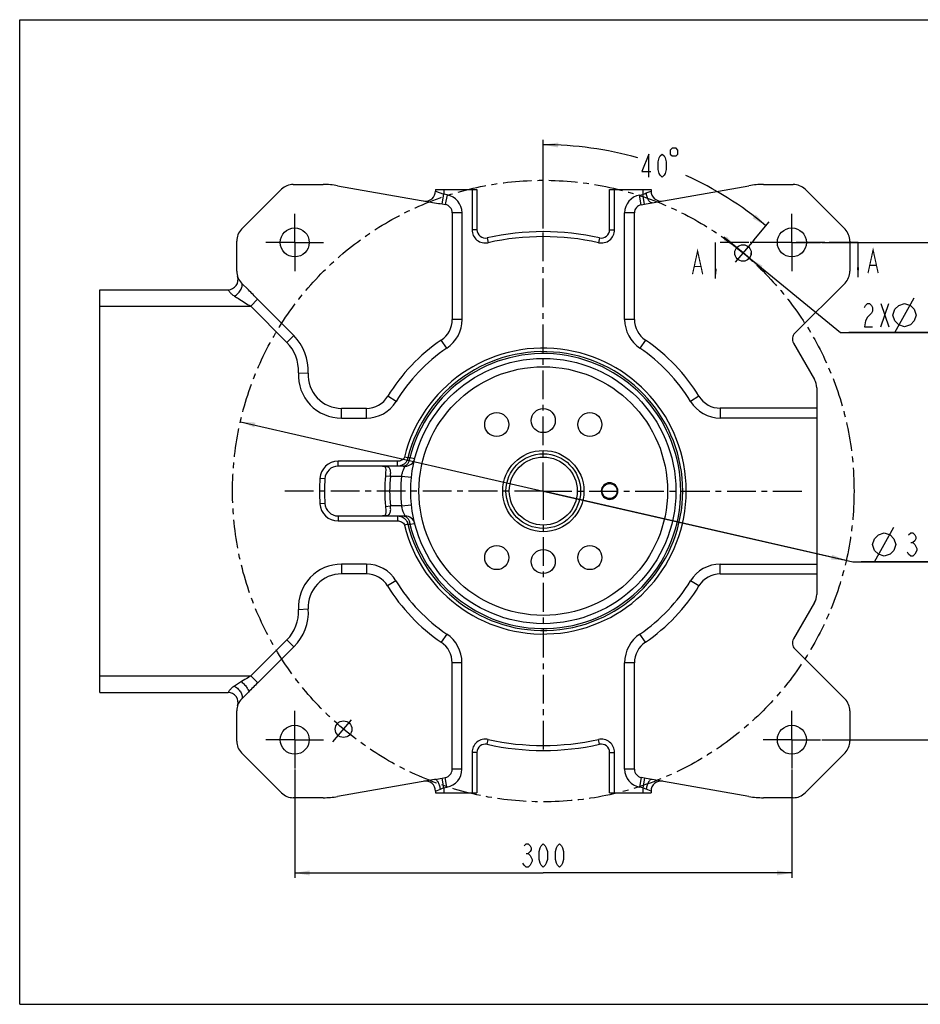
# Model space of a CAD drawing. Header units: millimetres. Extents: x 0 to 840, y 0 to 594.
# Tile 1 of 2: x 0 to 543, y 0 to 594. Entities that reach past the tile are written whole.
import ezdxf

# ---------------------------------------------------------------- set-up
doc = ezdxf.new("R2010")
doc.units = ezdxf.units.MM
doc.header["$LTSCALE"] = 46.2
doc.linetypes.add('CENTER', pattern=[0.6, 0.375, -0.075, 0.075, -0.075])
doc.layers.get('0').update_dxf_attribs({"linetype": 'CONTINUOUS'})
for name, color, linetype in [('304103000015_DXF_AXIS', 7, 'CONTINUOUS'), ('304103000015DXF_CONTINUOUS_LINE', 7, 'CONTINUOUS'), ('DEFAULT_1', 7, 'CENTER'), ('RB15-1-B-JSZL_DXF_DIMENSION', 7, 'CONTINUOUS'), ('RB15-1-B-JSZL_DXF_FORMAT', 7, 'CONTINUOUS'), ('RB15-1-B-JSZL_DXF_HATCHING', 7, 'CONTINUOUS')]:
    doc.layers.add(name, color=color, linetype=linetype)
doc.styles.get("Standard").update_dxf_attribs({"font": 'txt', "width": 0.7})
doc.dimstyles.new('DIMSTYLE_1', dxfattribs={"dimtxt": 14, "dimasz": 9, "dimexe": 1.5, "dimexo": 0, "dimgap": 1.75, "dimtad": 1, "dimdsep": 46, "dimtxsty": 'Standard', "dimblk": '_FILLED', "dimblk1": '_FILLED', "dimblk2": '_FILLED', "dimcen": 0.09, "dimclrt": 5, "dimazin": 2, "dimtp": 0.5, "dimtm": 0.5, "dimtfac": 1, "dimtofl": 0, "dimtmove": 0, "dimatfit": 3, "dimldrblk": '_FILLED', "dimfxl": 0, "dimtolj": 1, "dimarcsym": 0})
doc.dimstyles.new('DIMSTYLE_2', dxfattribs={"dimtxt": 14, "dimasz": 9, "dimexe": 1.5, "dimexo": 0, "dimtad": 1, "dimdsep": 46, "dimtxsty": 'Standard', "dimblk": '_FILLED', "dimblk1": '_FILLED', "dimblk2": '_FILLED', "dimcen": 0.09, "dimclrt": 5, "dimazin": 2, "dimtp": 0.2, "dimtm": 0.2, "dimtfac": 1, "dimtmove": 0, "dimatfit": 2, "dimldrblk": '_FILLED', "dimfxl": 0, "dimtolj": 1, "dimarcsym": 0})
doc.dimstyles.new('DIMSTYLE_3', dxfattribs={"dimtxt": 14, "dimasz": 9, "dimexe": 1.5, "dimexo": 0, "dimtad": 1, "dimdsep": 46, "dimtxsty": 'Standard', "dimblk": '_FILLED', "dimblk1": '_FILLED', "dimblk2": '_FILLED', "dimcen": 0.09, "dimclrt": 5, "dimazin": 2, "dimtp": 0.5, "dimtm": 0.5, "dimtfac": 1, "dimtmove": 0, "dimatfit": 2, "dimldrblk": '_FILLED', "dimfxl": 0, "dimtolj": 1, "dimarcsym": 0})
doc.dimstyles.new('DIMSTYLE_4', dxfattribs={"dimtxt": 14, "dimasz": 9, "dimexe": 1.5, "dimexo": 0, "dimgap": 3.5, "dimtad": 0, "dimtih": 1, "dimtoh": 1, "dimdec": 1, "dimdsep": 46, "dimtxsty": 'Standard', "dimblk": '_FILLED', "dimblk1": '_FILLED', "dimblk2": '_FILLED', "dimcen": 0.09, "dimclrt": 5, "dimazin": 2, "dimtp": 0.5, "dimtm": 0.5, "dimtfac": 1, "dimtdec": 65535, "dimtofl": 0, "dimtmove": 0, "dimatfit": 3, "dimldrblk": '_FILLED', "dimfxl": 0, "dimtolj": 1, "dimarcsym": 0})
doc.dimstyles.get("Standard").update_dxf_attribs({"dimtxt": 7, "dimasz": 9, "dimexe": 1.5, "dimexo": 0, "dimtad": 1, "dimdsep": 46, "dimtxsty": 'Standard', "dimblk": '_FILLED', "dimblk1": '_FILLED', "dimblk2": '_FILLED', "dimcen": 0.09, "dimclrt": 5, "dimazin": 2, "dimtol": 1, "dimtp": 0.01, "dimtm": 0.01, "dimtfac": 1, "dimtofl": 0, "dimtmove": 0, "dimatfit": 3, "dimldrblk": '_FILLED', "dimfxl": 0, "dimtolj": 1, "dimarcsym": 0})

# ---------------------------------------------------------------- blocks, each defined once
blk = doc.blocks.new('_FILLED')
at = {"color": 0, "linetype": 'ByBlock'}
blk.add_solid([(0, 0), (-1, 0.167), (-1, -0.167)], dxfattribs=at)
blk = doc.blocks.new('*D2')
at = {"layer": 'RB15-1-B-JSZL_DXF_DIMENSION', "color": 2, "linetype": 'Continuous', "transparency": 16777216}
for p, q in [((165.95, 141.62), (165.95, 76.26)), ((465.95, 141.62), (465.95, 76.26)), ((165.95, 79.26), (315.95, 79.26)), ((465.95, 79.26), (315.95, 79.26))]:
    blk.add_line(p, q, dxfattribs=at)
at = {"layer": 'RB15-1-B-JSZL_DXF_DIMENSION', "color": 2, "linetype": 'Continuous', "transparency": 16777216, "xscale": 9, "yscale": 9, "zscale": 9, "rotation": 180}
blk.add_blockref('_FILLED', (165.95, 79.26), dxfattribs=at)
at = {"layer": 'RB15-1-B-JSZL_DXF_DIMENSION', "color": 2, "linetype": 'Continuous', "transparency": 16777216, "xscale": 9, "yscale": 9, "zscale": 9}
blk.add_blockref('_FILLED', (465.95, 79.26), dxfattribs=at)
blk = doc.blocks.new('*D3')
at = {"layer": 'RB15-1-B-JSZL_DXF_DIMENSION', "color": 2, "linetype": 'Continuous', "transparency": 16777216}
for p, q in [((436.47, 453.26), (424.84, 462.73)), ((432.59, 456.42), (432.59, 456.42)), ((432.59, 456.42), (436.47, 453.26)), ((440.34, 450.1), (436.47, 453.26)), ((436.47, 453.26), (495.33, 405.28)), ((440.34, 450.1), (440.34, 450.1)), ((495.33, 405.28), (565.2, 405.28)), ((565.2, 405.28), (500.33, 405.28))]:
    blk.add_line(p, q, dxfattribs=at)
at = {"layer": 'RB15-1-B-JSZL_DXF_DIMENSION', "color": 2, "linetype": 'Continuous', "transparency": 16777216, "xscale": 9, "yscale": 9, "zscale": 9}
for p, rotation in [((432.59, 456.42), 320.8194399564), ((440.34, 450.1), 140.8206646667)]:
    blk.add_blockref('_FILLED', p, dxfattribs=dict(at, rotation=rotation))
blk = doc.blocks.new('*D4')
at = {"layer": 'RB15-1-B-JSZL_DXF_DIMENSION', "color": 2, "linetype": 'Continuous', "transparency": 16777216}
for p, q in [((133.18, 351.49), (315.95, 309.62)), ((498.71, 267.76), (315.95, 309.62)), ((315.95, 309.62), (502.67, 266.85)), ((502.67, 266.85), (562.74, 266.85)), ((562.74, 266.85), (507.67, 266.85))]:
    blk.add_line(p, q, dxfattribs=at)
at = {"layer": 'RB15-1-B-JSZL_DXF_DIMENSION', "color": 2, "linetype": 'Continuous', "transparency": 16777216, "xscale": 9, "yscale": 9, "zscale": 9}
for p, rotation in [((133.18, 351.49), 167.0976223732), ((498.71, 267.76), 347.0976223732)]:
    blk.add_blockref('_FILLED', p, dxfattribs=dict(at, rotation=rotation))
blk = doc.blocks.new('*D5')
at = {"layer": 'RB15-1-B-JSZL_DXF_DIMENSION', "color": 2, "linetype": 'Continuous', "transparency": 16777216}
for p, q in [((483.95, 459.62), (599.93, 459.62)), ((596.93, 459.62), (596.93, 309.62)), ((596.93, 159.62), (596.93, 309.62)), ((483.95, 159.62), (599.93, 159.62))]:
    blk.add_line(p, q, dxfattribs=at)
at = {"layer": 'RB15-1-B-JSZL_DXF_DIMENSION', "color": 2, "linetype": 'Continuous', "transparency": 16777216, "xscale": 9, "yscale": 9, "zscale": 9}
for p, rotation in [((596.93, 459.62), 90), ((596.93, 159.62), 270)]:
    blk.add_blockref('_FILLED', p, dxfattribs=dict(at, rotation=rotation))
blk = doc.blocks.new('*D6')
at = {"layer": 'RB15-1-B-JSZL_DXF_DIMENSION', "color": 2, "linetype": 'Continuous', "transparency": 16777216}
for p, q in [((315.95, 468.12), (315.95, 521.58)), ((442.9, 460.92), (452.19, 471.99))]:
    blk.add_line(p, q, dxfattribs=at)
for start, end in [(74.16991, 90), (50, 65.71632)]:
    blk.add_arc((315.95, 309.62), 208.95, start, end, dxfattribs=at)
for points in [[(324.98, 519.88), (315.95, 518.58), (324.91, 516.88)], [(442.3, 474.16), (450.26, 469.69), (444.18, 476.49)]]:
    blk.add_solid(points, dxfattribs=at)
blk = doc.blocks.new('XSEC_FILLED')
at = {"color": 0, "linetype": 'ByBlock'}
blk.add_solid([(0, 0), (-1, 0.117), (-1, -0.117)], dxfattribs=at)
blk = doc.blocks.new('HATCHING_BL1', base_point=(462.01, 448.74))
at = {"layer": 'RB15-1-B-JSZL_DXF_HATCHING', "color": 7, "linetype": 'CENTER'}
for p, q in [((439.96, 459.62), (419.96, 459.62)), ((505.86, 459.62), (485.86, 459.62))]:
    blk.add_line(p, q, dxfattribs=at)
at = {"layer": 'RB15-1-B-JSZL_DXF_HATCHING', "color": 9, "linetype": 'CENTER'}
blk.add_line((485.86, 459.62), (439.96, 459.62), dxfattribs=at)
at = {"layer": 'RB15-1-B-JSZL_DXF_HATCHING', "color": 7, "linetype": 'Continuous', "const_width": 0.7}
for points in [[(406, 440.44), (409.06, 454.44), (412.13, 440.44)], [(511.89, 441.1), (514.95, 455.1), (518.02, 441.1)], [(513.12, 445.77), (516.79, 445.77)], [(407.23, 445.11), (410.9, 445.11)]]:
    blk.add_lwpolyline(points, dxfattribs=at)
at = {"layer": 'RB15-1-B-JSZL_DXF_HATCHING', "color": 7, "linetype": 'Continuous'}
for points in [[(419.96, 437.86), (419.96, 459.62)], [(505.86, 438.58), (505.86, 459.62)]]:
    blk.add_leader(points, dimstyle='Standard', override={"dimasz": 6, "dimtad": 0, "dimldrblk": 'XSEC_FILLED'}, dxfattribs=at)

msp = doc.modelspace()

# ---------------------------------------------------------------- linework, layer by layer
at = {"color": 2, "linetype": 'Continuous'}
msp.add_arc((436.469, 453.257), 5, 320.820511, 360, dxfattribs=at)
at = {"layer": '304103000015_DXF_AXIS', "color": 7, "linetype": 'CENTER'}
for p, q in [((165.946, 459.624), (165.946, 477.624)), ((465.946, 459.624), (465.946, 477.624)), ((315.946, 309.624), (315.946, 468.124)), ((165.946, 459.624), (147.946, 459.624)), ((165.946, 459.624), (165.946, 441.624)), ((165.946, 459.624), (183.946, 459.624)), ((465.946, 459.624), (447.946, 459.624)), ((465.946, 459.624), (483.946, 459.624)), ((465.946, 459.624), (465.946, 441.624)), ((315.946, 309.624), (157.446, 309.624)), ((315.946, 309.624), (474.446, 309.624)), ((315.946, 309.624), (315.946, 151.124)), ((165.946, 159.624), (165.946, 177.624)), ((465.946, 159.624), (465.946, 177.624)), ((165.946, 159.624), (147.946, 159.624)), ((165.946, 159.624), (183.946, 159.624)), ((165.946, 159.624), (165.946, 141.624)), ((465.946, 159.624), (447.946, 159.624)), ((465.946, 159.624), (483.946, 159.624)), ((465.946, 159.624), (465.946, 141.624))]:
    msp.add_line(p, q, dxfattribs=at)
at = {"layer": '304103000015DXF_CONTINUOUS_LINE', "color": 7, "linetype": 'Continuous'}
for p, q in [((165.088, 494.624), (183.14, 494.624)), ((191.823, 493.864), (250.322, 483.549)), ((381.57, 483.549), (440.07, 493.864)), ((448.752, 494.624), (466.804, 494.624)), ((158.017, 491.695), (133.875, 467.553)), ((250.946, 491.624), (250.946, 490.59)), ((250.946, 491.624), (275.946, 491.624)), ((275.946, 491.624), (275.946, 467.286)), ((355.946, 467.286), (355.946, 491.624)), ((355.946, 491.624), (380.946, 491.624)), ((380.946, 491.624), (380.946, 490.59)), ((498.017, 467.553), (473.875, 491.695)), ((254.918, 482.824), (256.829, 482.487)), ((375.078, 482.405), (376.973, 482.739)), ((261.03, 477.48), (261.03, 413.185)), ((370.946, 413.185), (370.946, 477.48)), ((130.946, 442.198), (130.946, 460.482)), ((500.946, 460.482), (500.946, 442.198)), ((138.067, 430.934), (133.875, 435.126)), ((498.017, 435.126), (467.762, 404.871)), ((48.446, 188.124), (48.446, 431.124)), ((48.446, 431.124), (125.772, 431.124)), ((165.369, 403.514), (143.571, 425.312)), ((466.967, 398.836), (479.606, 376.944)), ((480.946, 371.944), (480.946, 247.303)), ((209.175, 359.54), (194.14, 359.54)), ((480.946, 359.624), (422.717, 359.624)), ((232.549, 324.624), (192.144, 324.624)), ((192.144, 294.624), (232.549, 294.624)), ((209.175, 259.624), (194.14, 259.624)), ((422.717, 259.624), (480.946, 259.624)), ((479.606, 242.303), (466.967, 220.412)), ((165.428, 215.674), (143.694, 193.941)), ((467.762, 214.377), (498.017, 184.121)), ((260.946, 141.767), (260.946, 206.062)), ((370.946, 141.767), (370.946, 206.062)), ((48.446, 188.124), (125.772, 188.124)), ((133.875, 184.121), (138.067, 188.314)), ((130.946, 158.766), (130.946, 177.05)), ((500.946, 177.05), (500.946, 158.766)), ((133.875, 151.695), (158.017, 127.553)), ((275.946, 151.962), (275.946, 127.624)), ((355.946, 127.624), (355.946, 151.962)), ((473.875, 127.553), (498.017, 151.695)), ((254.919, 136.509), (256.814, 136.843)), ((376.973, 136.509), (375.078, 136.843)), ((250.322, 135.698), (191.823, 125.384)), ((440.07, 125.384), (381.57, 135.698)), ((250.946, 128.658), (250.946, 127.624)), ((250.946, 127.624), (275.946, 127.624)), ((355.946, 127.624), (380.946, 127.624)), ((380.946, 128.658), (380.946, 127.624)), ((183.14, 124.624), (165.088, 124.624)), ((466.804, 124.624), (448.752, 124.624))]:
    msp.add_line(p, q, dxfattribs=at)
at = {"layer": '304103000015DXF_CONTINUOUS_LINE', "color": 9, "linetype": 'Continuous'}
for p, q in [((250.946, 490.59), (255.946, 488.65)), ((254.918, 482.824), (255.945, 488.65)), ((255.946, 491.624), (255.946, 488.65)), ((257.856, 488.313), (255.946, 488.65)), ((257.856, 488.313), (256.829, 482.487)), ((272.946, 491.624), (272.946, 467.286)), ((358.946, 467.286), (358.946, 491.624)), ((374.05, 488.231), (375.946, 488.565)), ((375.078, 482.405), (374.05, 488.231)), ((375.946, 491.624), (375.946, 488.565)), ((376.973, 482.739), (375.946, 488.565)), ((378.029, 489.458), (380.946, 490.59)), ((266.946, 477.48), (261.03, 477.48)), ((266.946, 413.185), (266.946, 477.48)), ((365.03, 413.185), (365.03, 477.48)), ((370.946, 477.48), (365.03, 477.48)), ((275.946, 467.286), (272.946, 467.286)), ((355.946, 467.286), (358.946, 467.286)), ((282.03, 462.405), (282.68, 459.476)), ((349.862, 462.405), (349.212, 459.476)), ((139.389, 421.127), (143.571, 425.312)), ((48.446, 421.124), (139.392, 421.124)), ((139.392, 421.124), (161.185, 399.331)), ((266.946, 413.185), (261.03, 413.185)), ((370.946, 413.185), (365.03, 413.185)), ((161.185, 399.331), (165.369, 403.514)), ((257.706, 395.787), (254.393, 400.689)), ((377.546, 400.758), (374.233, 395.857)), ((168.179, 381.047), (174.086, 380.723)), ((227.113, 363.704), (222.059, 366.78)), ((409.904, 366.824), (404.851, 363.748)), ((194.14, 353.624), (194.14, 359.54)), ((209.175, 353.624), (209.175, 359.54)), ((422.717, 359.624), (422.717, 353.708)), ((194.14, 353.624), (209.175, 353.624)), ((480.946, 353.708), (422.717, 353.708)), ((192.144, 324.624), (192.144, 327.624)), ((227.931, 327.624), (192.144, 327.624)), ((227.931, 324.624), (227.931, 327.624)), ((234.235, 329.616), (232.174, 330.12)), ((235.459, 329.602), (234.235, 329.616)), ((238.368, 329.159), (235.459, 329.602)), ((232.443, 324.41), (232.549, 324.624)), ((184.157, 317.076), (181.161, 317.245)), ((220.69, 318.915), (223.676, 318.624)), ((223.676, 318.624), (230.418, 318.625)), ((230.418, 318.624), (236.385, 317.996)), ((184.157, 302.172), (181.161, 302.003)), ((220.69, 300.333), (223.676, 300.624)), ((230.418, 300.623), (223.676, 300.624)), ((230.418, 300.624), (236.385, 301.252)), ((192.144, 294.624), (192.144, 291.624)), ((192.144, 291.624), (227.931, 291.624)), ((227.931, 294.624), (227.931, 291.624)), ((234.235, 289.632), (232.174, 289.128)), ((234.235, 289.632), (235.459, 289.646)), ((235.459, 289.646), (238.368, 290.089)), ((194.14, 265.54), (194.14, 259.624)), ((209.175, 265.54), (194.14, 265.54)), ((209.175, 265.54), (209.175, 259.624)), ((422.717, 265.54), (480.946, 265.54)), ((422.717, 259.624), (422.717, 265.54)), ((227.041, 255.5), (221.988, 252.424)), ((409.904, 252.424), (404.851, 255.5)), ((168.262, 238.206), (174.17, 238.529)), ((161.245, 219.858), (139.511, 198.124)), ((161.245, 219.858), (165.428, 215.674)), ((257.659, 223.391), (254.346, 218.49)), ((377.546, 218.49), (374.233, 223.391)), ((266.862, 206.062), (260.946, 206.062)), ((266.862, 141.767), (266.862, 206.062)), ((370.946, 206.062), (365.03, 206.062)), ((365.03, 141.767), (365.03, 206.062)), ((48.446, 198.124), (139.511, 198.124)), ((139.511, 198.124), (143.694, 193.941)), ((133.824, 194.644), (129.632, 192.024)), ((282.03, 156.843), (282.68, 159.772)), ((349.862, 156.843), (349.212, 159.772)), ((275.946, 151.962), (272.946, 151.962)), ((272.946, 151.962), (272.946, 127.624)), ((355.946, 151.962), (358.946, 151.962)), ((358.946, 127.624), (358.946, 151.962)), ((257.842, 131.017), (256.814, 136.843)), ((266.862, 141.767), (260.946, 141.767)), ((370.946, 141.767), (365.03, 141.767)), ((375.078, 136.843), (374.05, 131.017)), ((255.946, 130.683), (254.919, 136.509)), ((255.946, 130.683), (257.842, 131.017)), ((255.946, 130.683), (255.946, 127.624)), ((375.946, 130.683), (374.05, 131.017)), ((376.973, 136.509), (375.946, 130.683)), ((375.946, 130.683), (375.946, 127.624)), ((250.946, 128.658), (253.863, 129.79)), ((380.946, 128.658), (378.029, 129.79))]:
    msp.add_line(p, q, dxfattribs=at)
at = {"layer": '304103000015DXF_CONTINUOUS_LINE', "color": 7, "linetype": 'Continuous'}
for points in [[(218.939, 324.624), (219.315, 324.616), (220.214, 324.506), (220.515, 324.398), (220.523, 324.391), (220.61, 324.214), (220.768, 323.548), (220.857, 322.379), (220.835, 320.885), (220.719, 319.226), (220.69, 318.915)], [(220.69, 300.333), (220.729, 299.909), (220.839, 298.26), (220.855, 296.784), (220.759, 295.642), (220.601, 295.01), (220.522, 294.855), (220.51, 294.847), (220.178, 294.733), (219.245, 294.629), (218.935, 294.624)]]:
    msp.add_lwpolyline(points, dxfattribs=at)
for centre, radius in [((165.946, 459.624), 8.75), ((465.946, 459.624), 8.75), ((436.469, 453.257), 5), ((315.946, 309.624), 80), ((287.841, 349.762), 7.25), ((315.946, 352.124), 7.25), ((344.051, 349.762), 7.25), ((315.946, 309.624), 22.5), ((355.946, 309.624), 4.5), ((287.841, 269.485), 7.25), ((315.946, 267.124), 7.25), ((344.051, 269.485), 7.25), ((165.946, 159.624), 8.75), ((195.423, 165.991), 5), ((465.946, 159.624), 8.75)]:
    msp.add_circle(centre, radius, dxfattribs=at)
at = {"layer": '304103000015DXF_CONTINUOUS_LINE', "color": 9, "linetype": 'Continuous'}
for radius in [75, 24.5, 20.5]:
    msp.add_circle((315.946, 309.624), radius, dxfattribs=at)
at = {"layer": '304103000015DXF_CONTINUOUS_LINE', "color": 7, "linetype": 'Continuous'}
for centre, radius, start, end in [((165.088, 484.624), 10, 90, 135), ((183.14, 444.624), 50, 80, 90), ((448.752, 444.624), 50, 90, 100), ((466.804, 484.624), 10, 45, 90), ((244.946, 490.59), 6, 260, 360), ((386.946, 490.59), 6, 180, 280), ((255.946, 477.48), 5.084, 0, 80), ((375.946, 477.48), 5, 100, 180), ((140.946, 460.482), 10, 135, 180), ((280.946, 467.286), 5, 180, 282.516354), ((315.946, 309.624), 156.5, 77.453184, 102.516354), ((350.946, 467.286), 5, 257.483646, 360), ((490.946, 460.482), 10, 0, 45), ((140.946, 442.198), 10, 180, 225), ((490.946, 442.198), 10, 315, 360), ((125.771, 437.124), 6, 270.003238, 18.488046), ((245.946, 413.185), 15.084, 304.055798, 360), ((385.946, 413.185), 15, 180, 235.944202), ((471.297, 401.336), 5, 135, 210), ((144.215, 382.36), 29.916, 356.862726, 45), ((315.946, 309.624), 109.916, 124.055798, 148.667749), ((315.946, 309.624), 110, 31.332251, 55.944202), ((194.14, 379.624), 20.084, 176.862726, 270), ((470.946, 371.944), 10, 0, 30), ((209.175, 374.624), 15.084, 270, 328.667748), ((422.717, 374.624), 15, 211.332251, 270), ((232.549, 330.624), 6, 270.001006, 345.866509), ((192.144, 316.624), 8, 90, 176.76384), ((315.946, 309.624), 132, 176.76384, 183.23616), ((315.946, 309.624), 95.708, 174.429023, 185.570968), ((355.946, 309.624), 5, 270, 268.963827), ((192.144, 302.624), 8, 183.23616, 270), ((232.549, 288.624), 6, 14.12911, 89.998099), ((194.14, 239.624), 20, 90, 183.137274), ((209.175, 244.624), 15, 31.332251, 90), ((422.717, 244.624), 15, 90, 148.667749), ((315.946, 309.624), 110, 211.332251, 235.944202), ((315.946, 309.624), 110, 304.055798, 328.667749), ((470.946, 247.303), 10, 330, 360), ((144.215, 236.887), 30, 315, 3.137274), ((471.297, 217.912), 5, 150, 225), ((245.946, 206.062), 15, 0, 55.944202), ((385.946, 206.062), 15, 124.055798, 180), ((125.772, 182.124), 6, 341.51239, 90.002273), ((140.946, 177.05), 10, 135, 180), ((490.946, 177.05), 10, 0, 45), ((140.946, 158.766), 10, 180, 225), ((280.946, 151.962), 5, 77.483646, 180), ((315.946, 309.624), 156.5, 257.483646, 282.516354), ((350.946, 151.962), 5, 0, 102.516354), ((490.946, 158.766), 10, 315, 360), ((255.946, 141.767), 5, 280, 360), ((375.946, 141.767), 5, 180, 260), ((244.946, 128.658), 6, 359.999599, 100.00231), ((386.946, 128.658), 6, 79.99701, 180.000519), ((165.088, 134.624), 10, 225, 270), ((183.14, 174.624), 50, 270, 280), ((448.752, 174.624), 50, 260, 270), ((466.804, 134.624), 10, 270, 315)]:
    msp.add_arc(centre, radius, start, end, dxfattribs=at)
at = {"layer": '304103000015DXF_CONTINUOUS_LINE', "color": 9, "linetype": 'Continuous'}
for centre, radius, start, end in [((255.946, 477.48), 11, 0, 80), ((375.946, 477.48), 10.916, 100, 180), ((280.946, 467.286), 8, 180, 282.516354), ((350.946, 467.286), 8, 257.483646, 360), ((315.946, 309.624), 153.5, 77.483646, 102.516354), ((245.946, 413.185), 21, 304.055798, 360), ((385.946, 413.185), 20.916, 180, 235.944202), ((144.215, 382.36), 24, 356.862726, 45), ((315.946, 309.624), 104, 124.055798, 148.667749), ((315.946, 309.624), 86.243, 193.748062, 166.251938), ((315.946, 309.624), 84.121, 193.748062, 166.251937), ((315.946, 309.624), 82.929, 193.939914, 166.060086), ((315.946, 309.624), 104.084, 31.332251, 55.944202), ((194.14, 379.624), 26, 176.862726, 270), ((209.175, 374.624), 21, 270, 328.667749), ((422.717, 374.624), 20.916, 211.332251, 270), ((192.144, 316.624), 11, 90, 176.76384), ((315.946, 309.624), 135, 176.76384, 183.23616), ((315.946, 309.624), 92.708, 174.428924, 185.571056), ((315.946, 309.624), 86, 173.992521, 186.007479), ((192.144, 302.624), 11, 183.23616, 270), ((194.14, 239.624), 25.916, 90, 183.137274), ((209.175, 244.624), 20.916, 31.332251, 90), ((422.717, 244.624), 20.916, 90, 148.667749), ((315.946, 309.624), 104.084, 211.332251, 235.944202), ((315.946, 309.624), 104.084, 304.055798, 328.667749), ((144.215, 236.887), 24.084, 315, 3.137274), ((245.946, 206.062), 20.916, 0, 55.944202), ((385.946, 206.062), 20.916, 124.055798, 180), ((280.946, 151.962), 8, 77.483646, 180), ((315.946, 309.624), 153.5, 257.483646, 282.516354), ((350.946, 151.962), 8, 0, 102.516354), ((255.946, 141.767), 10.916, 280, 360), ((375.946, 141.767), 10.916, 180, 260)]:
    msp.add_arc(centre, radius, start, end, dxfattribs=at)
for points, knots in [([(375.946, 488.565), (376.305, 488.704), (376.999, 489.005), (377.684, 489.324), (378.029, 489.458)], [0, 0, 0, 0, 0.5100224, 1, 1, 1, 1]), ([(381.57, 483.549), (381.4, 483.519), (381.009, 483.557), (380.457, 483.874), (379.923, 484.411), (379.204, 485.46), (378.49, 487.16), (378.146, 488.657), (378.029, 489.458)], [0, 0, 0, 0, 0.070458, 0.1533571, 0.2549815, 0.3766402, 0.6698335, 1, 1, 1, 1]), ([(129.632, 427.224), (130.465, 427.747), (131.612, 428.714), (132.866, 430.206), (133.616, 431.37), (134.126, 432.505), (134.367, 433.549), (134.319, 434.457), (134.049, 434.952), (133.875, 435.126)], [0, 0, 0, 0, 0.3021053, 0.4545124, 0.5979587, 0.726139, 0.8349591, 0.9242401, 1, 1, 1, 1]), ([(125.772, 431.124), (125.764, 431.124), (125.806, 431.08), (125.813, 431.033), (125.886, 430.922), (125.963, 430.783), (126.076, 430.601), (126.281, 430.288), (126.625, 429.82), (127.16, 429.201), (128.127, 428.26), (128.997, 427.621), (129.632, 427.224)], [0, 0, 0, 0, 0.0042318, 0.0169539, 0.0381871, 0.0679517, 0.1061966, 0.1528457, 0.2709584, 0.4197508, 0.5950276, 1, 1, 1, 1]), ([(129.632, 427.224), (130.419, 426.732), (133.671, 424.699), (136.923, 422.665), (139.388, 421.124)], [0, 0, 0, 0, 0.2419427, 1, 1, 1, 1]), ([(232.174, 330.12), (232.071, 329.697), (231.595, 328.91), (230.502, 328.15), (229.248, 327.716), (228.369, 327.624), (227.931, 327.624)], [0, 0, 0, 0, 0.2489353, 0.4990231, 0.749466, 1, 1, 1, 1]), ([(234.235, 329.616), (234.102, 328.888), (233.547, 327.482), (232.022, 325.855), (230.076, 324.849), (228.641, 324.624), (227.931, 324.624)], [0, 0, 0, 0, 0.2557985, 0.5073164, 0.7547852, 1, 1, 1, 1]), ([(231.342, 324.624), (231.834, 324.624), (232.884, 324.907), (234.159, 326.03), (235.07, 327.658), (235.379, 328.931), (235.459, 329.602)], [0, 0, 0, 0, 0.2112688, 0.4453002, 0.7104007, 1, 1, 1, 1]), ([(223.676, 318.624), (223.744, 319.093), (223.85, 320.01), (223.885, 321.33), (223.716, 322.521), (223.199, 323.504), (222.333, 324.128), (221.296, 324.451), (220.148, 324.6), (219.35, 324.623), (218.939, 324.624)], [0, 0, 0, 0, 0.1503557, 0.2923122, 0.418149, 0.528019, 0.633948, 0.7471077, 0.8696591, 1, 1, 1, 1]), ([(230.418, 318.625), (230.555, 319.272), (231.064, 321.257), (231.831, 323.168), (232.443, 324.41)], [0, 0, 0, 0, 0.323484, 1, 1, 1, 1]), ([(218.935, 294.624), (219.346, 294.624), (220.145, 294.647), (221.293, 294.796), (222.331, 295.119), (223.198, 295.743), (223.716, 296.725), (223.886, 297.916), (223.85, 299.237), (223.744, 300.154), (223.676, 300.624)], [0, 0, 0, 0, 0.1303523, 0.2529157, 0.3660868, 0.4720223, 0.5818781, 0.7076936, 0.8496472, 1, 1, 1, 1]), ([(232.342, 295.044), (232.198, 295.344), (231.375, 297.133), (230.756, 299.022), (230.418, 300.623)], [0, 0, 0, 0, 0.1688595, 1, 1, 1, 1]), ([(227.931, 294.624), (228.641, 294.624), (230.077, 294.398), (232.023, 293.392), (233.546, 291.765), (234.102, 290.36), (234.235, 289.632)], [0, 0, 0, 0, 0.2453149, 0.4928308, 0.7443258, 1, 1, 1, 1]), ([(227.931, 291.624), (228.37, 291.624), (229.25, 291.531), (230.504, 291.097), (231.596, 290.336), (232.071, 289.55), (232.174, 289.128)], [0, 0, 0, 0, 0.2508024, 0.5014127, 0.7514643, 1, 1, 1, 1]), ([(231.342, 294.624), (231.834, 294.624), (232.884, 294.34), (234.159, 293.218), (235.07, 291.589), (235.379, 290.316), (235.459, 289.646)], [0, 0, 0, 0, 0.2112691, 0.4453011, 0.7104017, 1, 1, 1, 1]), ([(232.549, 294.624), (232.559, 294.622), (232.506, 294.684), (232.5, 294.738), (232.416, 294.884), (232.371, 294.984), (232.342, 295.044)], [0, 0, 0, 0, 0.0645206, 0.2555387, 0.5690761, 1, 1, 1, 1]), ([(139.511, 198.124), (139.038, 197.828), (137.148, 196.659), (135.235, 195.526), (133.824, 194.644)], [0, 0, 0, 0, 0.2513372, 1, 1, 1, 1]), ([(129.632, 192.024), (128.998, 191.627), (128.128, 190.988), (127.16, 190.048), (126.625, 189.428), (126.281, 188.961), (126.076, 188.647), (125.963, 188.465), (125.886, 188.325), (125.814, 188.218), (125.804, 188.163), (125.765, 188.128), (125.772, 188.124)], [0, 0, 0, 0, 0.4048131, 0.5801105, 0.7289524, 0.8471011, 0.8937586, 0.9320188, 0.9617917, 0.9830306, 0.9957594, 1, 1, 1, 1]), ([(129.632, 192.024), (130.465, 191.501), (131.612, 190.534), (132.866, 189.042), (133.616, 187.878), (134.126, 186.743), (134.367, 185.699), (134.32, 184.791), (134.049, 184.296), (133.875, 184.121)], [0, 0, 0, 0, 0.3021027, 0.4545086, 0.5979544, 0.726135, 0.8349561, 0.9242384, 1, 1, 1, 1]), ([(133.824, 194.644), (134.502, 194.049), (135.453, 193.108), (136.571, 191.79), (137.258, 190.863), (137.783, 190.002), (138.144, 189.233), (138.281, 188.527), (138.067, 188.314)], [0, 0, 0, 0, 0.343526, 0.5081852, 0.6575204, 0.7848484, 0.8850031, 1, 1, 1, 1]), ([(253.863, 129.79), (253.746, 130.591), (253.402, 132.088), (252.688, 133.788), (251.969, 134.837), (251.435, 135.374), (250.883, 135.691), (250.492, 135.729), (250.322, 135.699)], [0, 0, 0, 0, 0.3301664, 0.6233623, 0.7450227, 0.8466479, 0.9295457, 1, 1, 1, 1]), ([(253.863, 129.79), (254.033, 129.856), (254.727, 130.155), (255.411, 130.476), (255.946, 130.683)], [0, 0, 0, 0, 0.2411028, 1, 1, 1, 1]), ([(378.029, 129.79), (377.684, 129.924), (376.999, 130.243), (376.305, 130.544), (375.946, 130.683)], [0, 0, 0, 0, 0.4899781, 1, 1, 1, 1]), ([(381.571, 135.699), (381.4, 135.729), (381.009, 135.691), (380.457, 135.374), (379.923, 134.837), (379.204, 133.788), (378.491, 132.088), (378.146, 130.591), (378.029, 129.79)], [0, 0, 0, 0, 0.0704541, 0.1533517, 0.254977, 0.3766376, 0.6698337, 1, 1, 1, 1])]:
    msp.add_open_spline(points, degree=3, knots=knots, dxfattribs=at)
at = {"layer": '304103000015DXF_CONTINUOUS_LINE', "color": 7, "linetype": 'Continuous'}
for points in [[(250.322, 483.549), (251.849, 483.28), (253.39, 483.093), (254.918, 482.824)], [(376.973, 482.739), (378.506, 483.008), (380.038, 483.28), (381.57, 483.549)], [(143.571, 425.312), (141.717, 427.167), (139.922, 429.08), (138.067, 430.934)], [(143.694, 193.941), (141.818, 192.065), (139.942, 190.189), (138.067, 188.314)], [(250.322, 135.698), (251.854, 135.968), (253.386, 136.24), (254.919, 136.509)], [(381.57, 135.698), (380.038, 135.968), (378.506, 136.24), (376.973, 136.509)]]:
    msp.add_open_spline(points, degree=3, dxfattribs=at)
at = {"layer": 'DEFAULT_1', "color": 7, "linetype": 'CENTER'}
for p, q in [((442.897, 460.918), (430.041, 445.597)), ((188.995, 158.33), (201.851, 173.651))]:
    msp.add_line(p, q, dxfattribs=at)
msp.add_circle((315.946, 309.624), 187.5, dxfattribs=at)
at = {"layer": 'RB15-1-B-JSZL_DXF_DIMENSION', "color": 5, "linetype": 'Continuous'}
for p, q in [((519.582, 408.785), (524.482, 422.785)), ((519.582, 422.785), (524.482, 408.785)), ((528.098, 405.285), (539.765, 426.285)), ((515.842, 266.849), (527.508, 287.849)), ((537.629, 278.516), (538.854, 278.516)), ((541.304, 275.016), (541.304, 273.849)), ((305.534, 90.928), (306.759, 90.928))]:
    msp.add_line(p, q, dxfattribs=at)
for points in [[(379.682, 498.974), (379.682, 512.974), (375.395, 502.474), (380.907, 502.474)], [(387.645, 498.974), (386.42, 500.141), (385.807, 501.307), (385.195, 503.641), (385.195, 508.307), (385.807, 510.641), (386.42, 511.807), (387.645, 512.974), (388.87, 511.807), (389.482, 510.641), (390.095, 508.307), (390.095, 503.641), (389.482, 501.307), (388.87, 500.141), (387.645, 498.974)], [(392.545, 515.307), (392.545, 512.974), (393.712, 511.807), (396.045, 511.807), (397.212, 512.974), (397.212, 515.307), (396.045, 516.474), (393.712, 516.474), (392.545, 515.307)], [(509.782, 420.452), (510.394, 421.618), (511.619, 422.785), (512.844, 422.785), (514.069, 421.618), (514.682, 420.452), (514.682, 418.118), (514.069, 416.952), (511.619, 414.618)], [(526.932, 415.785), (528.098, 419.285), (530.432, 421.618), (533.932, 422.785), (537.432, 421.618), (539.765, 419.285), (540.932, 415.785), (539.765, 412.285), (537.432, 409.952), (533.932, 408.785), (530.432, 409.952), (528.098, 412.285), (526.932, 415.785)], [(511.619, 414.618), (510.394, 412.285), (509.782, 408.785), (514.682, 408.785)], [(514.675, 277.349), (515.842, 280.849), (518.175, 283.182), (521.675, 284.349), (525.175, 283.182), (527.508, 280.849), (528.675, 277.349), (527.508, 273.849), (525.175, 271.516), (521.675, 270.349), (518.175, 271.516), (515.842, 273.849), (514.675, 277.349)], [(536.404, 283.182), (537.629, 284.349), (538.854, 284.349), (540.079, 283.182), (540.692, 282.016), (540.692, 280.849), (540.079, 279.682), (538.854, 278.516), (540.079, 277.349), (541.304, 275.016)], [(541.304, 273.849), (540.079, 271.516), (538.854, 270.349), (537.629, 270.349), (536.404, 271.516), (535.792, 272.682)], [(304.309, 95.595), (305.534, 96.762), (306.759, 96.762), (307.984, 95.595), (308.596, 94.428), (308.596, 93.262), (307.984, 92.095), (306.759, 90.928), (307.984, 89.762)], [(315.946, 82.762), (314.721, 83.928), (314.109, 85.095), (313.496, 87.428), (313.496, 92.095), (314.109, 94.428), (314.721, 95.595), (315.946, 96.762), (317.171, 95.595), (317.784, 94.428), (318.396, 92.095), (318.396, 87.428), (317.784, 85.095), (317.171, 83.928), (315.946, 82.762)], [(325.746, 82.762), (324.521, 83.928), (323.909, 85.095), (323.296, 87.428), (323.296, 92.095), (323.909, 94.428), (324.521, 95.595), (325.746, 96.762), (326.971, 95.595), (327.584, 94.428), (328.196, 92.095), (328.196, 87.428), (327.584, 85.095), (326.971, 83.928), (325.746, 82.762)], [(307.984, 89.762), (309.209, 87.428), (309.209, 86.262)], [(309.209, 86.262), (307.984, 83.928), (306.759, 82.762), (305.534, 82.762), (304.309, 83.928), (303.696, 85.095)]]:
    msp.add_lwpolyline(points, dxfattribs=at)
at = {"layer": 'RB15-1-B-JSZL_DXF_FORMAT', "color": 7, "linetype": 'Continuous'}
for p, q in [((0, 0), (0, 594)), ((0, 594), (840, 594)), ((0, 0), (840, 0))]:
    msp.add_line(p, q, dxfattribs=at)

# ---------------------------------------------------------------- block references
msp.add_blockref('HATCHING_BL1', (462.009, 448.744))

# ---------------------------------------------------------------- dimensions: what is measured, and where the dimension line sits
at = {"layer": 'RB15-1-B-JSZL_DXF_DIMENSION', "color": 2, "linetype": 'Continuous'}
dim = msp.add_angular_dim_2l(base=(387.4117, 505.9741), line1=((441.5535, 459.317), (442.8966, 460.9177)), line2=((315.946, 466.0344), (315.946, 468.1239)), dimstyle='DIMSTYLE_4', dxfattribs=at)
dim.commit()
dim.dimension.update_dxf_attribs({"geometry": '*D6', "text_midpoint": (372.945, 498.9741), "dimtype": 162})
for p1, p2, text, dimstyle, picture, middle in [((440.345, 450.098), (432.593, 456.416), '2X%%c<>', 'DIMSTYLE_2', '*D3', (507.332, 408.785)), ((498.712, 267.757), (133.18, 351.491), '%%c<>', 'DIMSTYLE_3', '*D4', (514.675, 270.349))]:
    dim = msp.add_diameter_dim_2p(p1=p1, p2=p2, text=text, dimstyle=dimstyle, override={"dimtih": 1, "dimtoh": 1, "dimpost": '<>'}, dxfattribs=at)
    dim.commit()
    dim.dimension.update_dxf_attribs({"geometry": picture, "text_midpoint": middle, "dimtype": 163})
dim = msp.add_linear_dim(base=(596.927, 159.624), p1=(483.946, 459.624), p2=(483.946, 159.624), angle=270, dimstyle='DIMSTYLE_1', dxfattribs=at)
dim.commit()
dim.dimension.update_dxf_attribs({"geometry": '*D5', "text_midpoint": (596.927, 294.924), "dimtype": 160})
dim = msp.add_linear_dim(base=(465.946, 79.262), p1=(165.946, 141.624), p2=(465.946, 141.624), dimstyle='DIMSTYLE_1', dxfattribs=at)
dim.commit()
dim.dimension.update_dxf_attribs({"geometry": '*D2', "text_midpoint": (301.246, 79.262), "dimtype": 160})

doc.saveas('drawing.dxf')
